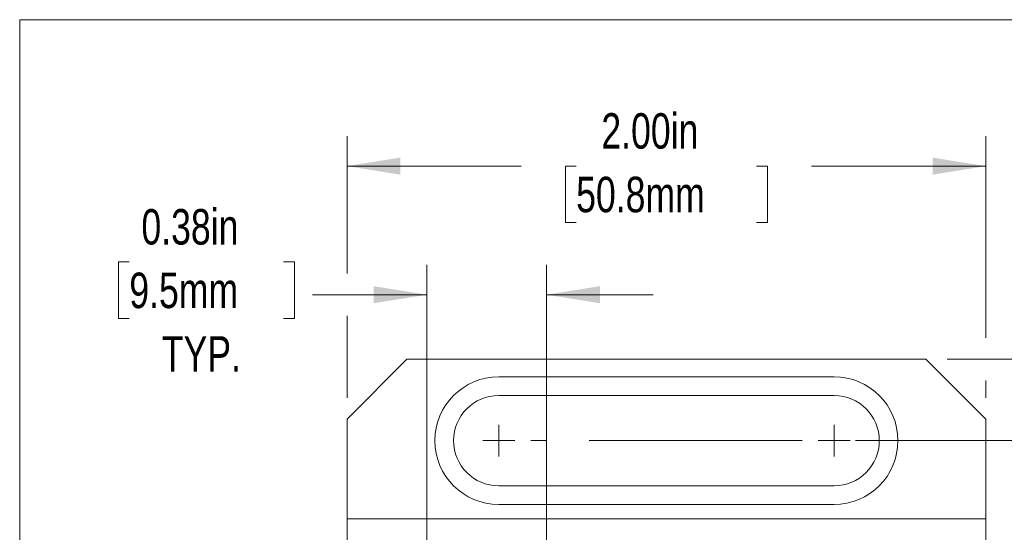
# Model space of a CAD drawing. Header units: inches. Extents: x 0.1 to 14.6, y 0 to 11.3.
# Tile 10 of 16: x 0.1 to 3.2, y 9.7 to 11.3. Entities that reach past the tile are written whole.
import ezdxf

# ---------------------------------------------------------------- set-up
doc = ezdxf.new("R2010")
doc.units = ezdxf.units.IN
doc.header["$LTSCALE"] = 1.333333
doc.header["$MEASUREMENT"] = 0
doc.linetypes.add('CENTERX2', pattern=[0.8, 0.5, -0.1, 0.1, -0.1])
doc.styles.add('SLDTEXTSTYLE0', font='TXT', dxfattribs={"width": 0.75})
doc.dimstyles.new('SLDDIMSTYLE1', dxfattribs={"dimtxt": 0.111111, "dimasz": 0.166667, "dimexe": 0, "dimexo": 0.0625, "dimgap": 0.027778, "dimtad": 0, "dimtih": 1, "dimtoh": 1, "dimrnd": 1e-09, "dimzin": 4, "dimdsep": 46, "dimtxsty": 'SLDTEXTSTYLE0', "dimsah": 1, "dimcen": 0.09, "dimadec": 0, "dimazin": 1, "dimtfac": 1, "dimtofl": 0, "dimtmove": 0, "dimatfit": 3, "dimfxl": 1, "dimfrac": 2, "dimtolj": 1, "dimtzin": 12, "dimarcsym": 0})
doc.dimstyles.new('SLDDIMSTYLE3', dxfattribs={"dimtxt": 0.111111, "dimasz": 0.166667, "dimexe": 0, "dimexo": 0.0625, "dimgap": 0.027778, "dimtad": 0, "dimtih": 1, "dimtoh": 1, "dimrnd": 1e-09, "dimzin": 12, "dimdsep": 46, "dimtxsty": 'SLDTEXTSTYLE0', "dimsah": 1, "dimcen": 0.09, "dimadec": 0, "dimazin": 3, "dimtfac": 1, "dimtofl": 0, "dimtmove": 0, "dimatfit": 3, "dimfxl": 1, "dimfrac": 2, "dimtolj": 1, "dimtzin": 12, "dimarcsym": 0})
doc.dimstyles.new('SLDDIMSTYLE7', dxfattribs={"dimtxt": 0.111111, "dimasz": 0.166667, "dimexe": 0, "dimexo": 0.0625, "dimgap": 0.027778, "dimtad": 0, "dimtih": 1, "dimtoh": 1, "dimrnd": 1e-09, "dimdsep": 46, "dimtxsty": 'SLDTEXTSTYLE0', "dimsah": 1, "dimcen": 0.09, "dimadec": 0, "dimazin": 2, "dimtfac": 1, "dimtmove": 0, "dimatfit": 0, "dimfxl": 1, "dimfrac": 2, "dimtolj": 1, "dimtzin": 12, "dimarcsym": 0})

# ---------------------------------------------------------------- blocks, each defined once
blk = doc.blocks.new('_D_1')
at = {"color": 7, "linetype": 'Continuous', "lineweight": 18}
for p, q in [((1.1079, 10.4729), (1.1079, 10.9022)), ((3.1079, 10.2709), (3.1079, 10.9022)), ((1.1079, 10.8089), (1.6533, 10.8089)), ((1.8253, 10.8089), (1.7915, 10.8089)), ((1.7915, 10.8089), (1.7915, 10.6324)), ((2.3904, 10.8089), (2.4242, 10.8089)), ((2.4242, 10.8089), (2.4242, 10.6324)), ((3.1079, 10.8089), (2.5624, 10.8089)), ((1.7915, 10.6324), (1.8253, 10.6324)), ((2.4242, 10.6324), (2.3904, 10.6324)), ((1.1079, 10.0834), (1.1079, 10.3396)), ((3.1079, 10.0834), (3.1079, 10.1375))]:
    blk.add_line(p, q, dxfattribs=at)
for points in [[(1.1079, 10.8089), (1.2745, 10.7822), (1.2745, 10.8356)], [(3.1079, 10.8089), (2.9412, 10.8356), (2.9412, 10.7822)]]:
    blk.add_solid(points, dxfattribs=at)
at = {"color": 7, "linetype": 'Continuous', "lineweight": 18, "char_height": 0.11111, "attachment_point": 1, "style": 'SLDTEXTSTYLE0'}
for s, insert in [('2.00in', (1.9043, 10.9747)), ('50.8mm', (1.8253, 10.7756))]:
    blk.add_mtext(s, dxfattribs=dict(at, insert=insert))
blk = doc.blocks.new('_D_3')
at = {"color": 7, "linetype": 'Continuous', "lineweight": 18}
for p, q in [((2.6995, 9.9492), (4.671, 9.9492)), ((4.5777, 9.9492), (4.5777, 9.1533)), ((4.2952, 8.9542), (4.2614, 8.9542)), ((4.2614, 8.9542), (4.2614, 8.7776)), ((4.8602, 8.9542), (4.894, 8.9542)), ((4.894, 8.9542), (4.894, 8.7776)), ((4.2614, 8.7776), (4.2952, 8.7776)), ((4.894, 8.7776), (4.8602, 8.7776)), ((4.5777, 7.9592), (4.5777, 8.7551)), ((2.6995, 7.9592), (4.671, 7.9592))]:
    blk.add_line(p, q, dxfattribs=at)
for points in [[(4.5777, 9.9492), (4.551, 9.7825), (4.6043, 9.7825)], [(4.5777, 7.9592), (4.6043, 8.1259), (4.551, 8.1259)]]:
    blk.add_solid(points, dxfattribs=at)
at = {"color": 7, "linetype": 'Continuous', "lineweight": 18, "char_height": 0.11111, "attachment_point": 1, "style": 'SLDTEXTSTYLE0'}
for s, insert in [('1.99in', (4.3741, 9.1199)), ('50.5mm', (4.2952, 8.9209))]:
    blk.add_mtext(s, dxfattribs=dict(at, insert=insert))
blk = doc.blocks.new('_D_4')
at = {"color": 7, "linetype": 'Continuous', "lineweight": 18}
for p, q in [((2.987, 10.2042), (5.6159, 10.2042)), ((5.5226, 10.2042), (5.5226, 9.1533)), ((5.24, 8.9542), (5.2062, 8.9542)), ((5.2062, 8.9542), (5.2062, 8.7776)), ((5.8051, 8.9542), (5.8389, 8.9542)), ((5.8389, 8.9542), (5.8389, 8.7776)), ((5.2062, 8.7776), (5.24, 8.7776)), ((5.8389, 8.7776), (5.8051, 8.7776)), ((5.5226, 7.7042), (5.5226, 8.7551)), ((2.987, 7.7042), (5.6159, 7.7042))]:
    blk.add_line(p, q, dxfattribs=at)
for points in [[(5.5226, 10.2042), (5.4959, 10.0375), (5.5492, 10.0375)], [(5.5226, 7.7042), (5.5492, 7.8709), (5.4959, 7.8709)]]:
    blk.add_solid(points, dxfattribs=at)
at = {"color": 7, "linetype": 'Continuous', "lineweight": 18, "char_height": 0.11111, "attachment_point": 1, "style": 'SLDTEXTSTYLE0'}
for s, insert in [('2.50in', (5.319, 9.1199)), ('63.5mm', (5.24, 8.9209))]:
    blk.add_mtext(s, dxfattribs=dict(at, insert=insert))
blk = doc.blocks.new('_D_8')
at = {"color": 7, "linetype": 'Continuous', "lineweight": 18}
for p, q in [((0.4262, 10.5087), (0.3924, 10.5087)), ((0.3924, 10.5087), (0.3924, 10.3322)), ((0.9092, 10.5087), (0.943, 10.5087)), ((0.943, 10.5087), (0.943, 10.3322)), ((1.3579, 9.3075), (1.3579, 10.4996)), ((1.7329, 9.3069), (1.7329, 10.4996)), ((1.3579, 10.4062), (0.9993, 10.4062)), ((1.7329, 10.4062), (2.0662, 10.4062)), ((0.3924, 10.3322), (0.4262, 10.3322)), ((0.943, 10.3322), (0.9092, 10.3322))]:
    blk.add_line(p, q, dxfattribs=at)
for points in [[(1.3579, 10.4062), (1.1912, 10.4329), (1.1912, 10.3796)], [(1.7329, 10.4062), (1.8995, 10.3796), (1.8995, 10.4329)]]:
    blk.add_solid(points, dxfattribs=at)
at = {"color": 7, "linetype": 'Continuous', "lineweight": 18, "char_height": 0.11111, "attachment_point": 1, "style": 'SLDTEXTSTYLE0'}
for s, insert in [('0.38in', (0.4641, 10.6745)), ('9.5mm', (0.4262, 10.4754)), ('TYP.', (0.528, 10.2763))]:
    blk.add_mtext(s, dxfattribs=dict(at, insert=insert))
blk = doc.blocks.new('SW_CENTERMARKSYMBOL_1')
at = {"color": 0, "linetype": 'Continuous', "lineweight": 0}
for p, q in [((-1.05, 0), (-1.05, 0.05)), ((0, 0), (0, 0.05)), ((-1.05, 0), (-1.1, 0)), ((-1.05, 0), (-1.05, -0.05)), ((-1.05, 0), (-1, 0)), ((0, 0), (-0.05, 0)), ((0, 0), (0, -0.05)), ((0, 0), (0.05, 0))]:
    blk.add_line(p, q, dxfattribs=at)
at = {"color": 0, "linetype": 'CENTERX2', "lineweight": 0}
blk.add_line((-0.1, 0), (-0.95, 0), dxfattribs=at)

msp = doc.modelspace()

# ---------------------------------------------------------------- linework, layer by layer
at = {"color": 7, "linetype": 'Continuous', "lineweight": 18}
for p, q in [((0.0829, 11.2675), (14.5926, 11.2675)), ((0.0829, 11.2675), (0.0829, 0.0474)), ((1.2954, 10.2042), (1.1079, 10.0167)), ((2.9204, 10.2042), (1.2954, 10.2042)), ((3.1079, 10.0167), (2.9204, 10.2042)), ((2.6329, 10.1492), (1.5829, 10.1492)), ((1.5829, 10.0907), (2.6329, 10.0907)), ((1.1079, 10.0167), (1.1079, 9.7042)), ((3.1079, 9.7042), (3.1079, 10.0167)), ((2.6329, 9.8077), (1.5829, 9.8077)), ((1.5829, 9.7492), (2.6329, 9.7492)), ((1.1079, 9.7042), (1.1079, 9.4542)), ((1.1079, 9.7042), (3.1079, 9.7042)), ((3.1079, 9.7042), (3.1079, 9.4542))]:
    msp.add_line(p, q, dxfattribs=at)
for centre, radius, start, end in [((1.5829, 9.9492), 0.2, 90, 270), ((2.6329, 9.9492), 0.2, 270, 90), ((1.5829, 9.9492), 0.1415, 90, 270), ((2.6329, 9.9492), 0.1415, 270, 90)]:
    msp.add_arc(centre, radius, start, end, dxfattribs=at)

# ---------------------------------------------------------------- block references
at = {"color": 7, "linetype": 'Continuous', "lineweight": 0}
msp.add_blockref('SW_CENTERMARKSYMBOL_1', (2.6329, 9.9492), dxfattribs=at)

# ---------------------------------------------------------------- dimensions: what is measured, and where the dimension line sits
at = {"color": 7, "linetype": 'Continuous', "lineweight": 18}
dim = msp.add_linear_dim(base=(1.1079, 10.8089), p1=(3.1079, 10.0167), p2=(1.1079, 10.0167), dimstyle='SLDDIMSTYLE1', dxfattribs=at)
dim.commit()
dim.dimension.update_dxf_attribs({"geometry": '_D_1', "text_midpoint": (2.1079, 10.8089), "dimtype": 160})
dim = msp.add_linear_dim(base=(1.3578543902, 10.4062465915), p1=(1.7328543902, 9.2041840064), p2=(1.3578543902, 9.2041840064), text='<>\\PTYP.', dimstyle='SLDDIMSTYLE7', dxfattribs=at)
dim.commit()
dim.dimension.update_dxf_attribs({"geometry": '_D_8', "text_midpoint": (0.6676958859, 10.4062465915), "dimtype": 160})
for base, p1, p2, dimstyle, picture, middle in [((5.5226, 10.2042), (2.9204, 7.7042), (2.9204, 10.2042), 'SLDDIMSTYLE1', '_D_4', (5.5226, 8.9542)), ((4.5777, 9.9492), (2.6329, 7.9592), (2.6329, 9.9492), 'SLDDIMSTYLE3', '_D_3', (4.5777, 8.9542))]:
    dim = msp.add_linear_dim(base=base, p1=p1, p2=p2, angle=90, dimstyle=dimstyle, dxfattribs=at)
    dim.commit()
    dim.dimension.update_dxf_attribs({"geometry": picture, "text_midpoint": middle, "dimtype": 160})

doc.saveas('drawing.dxf')
